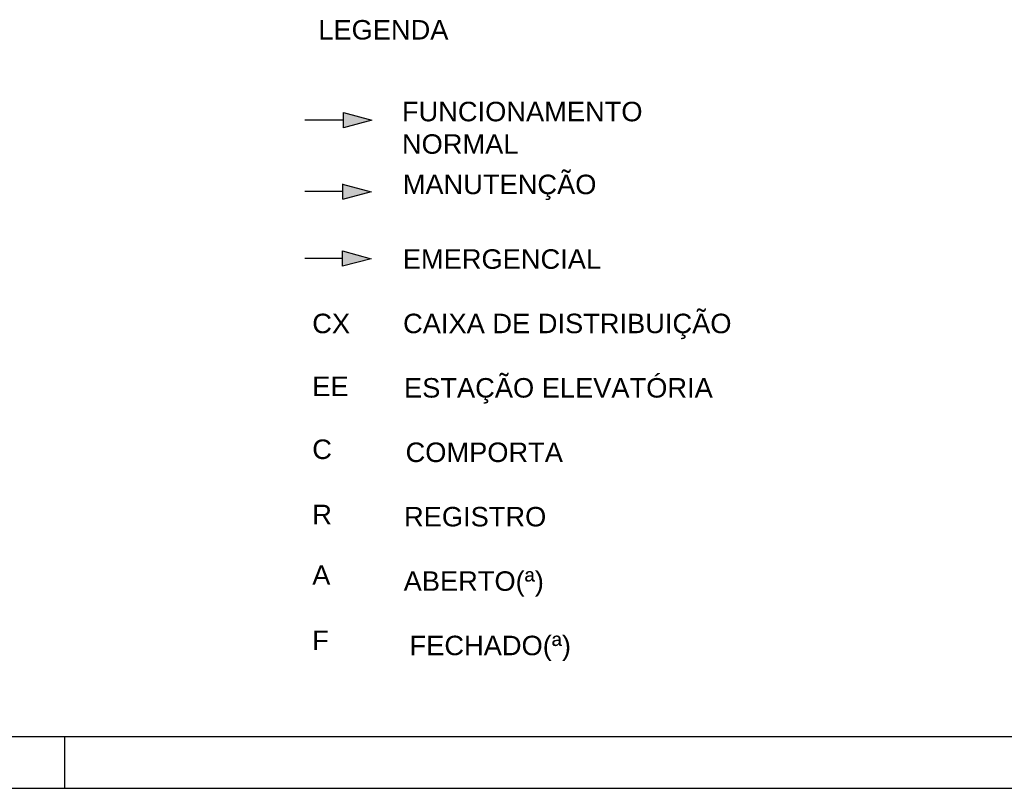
# Model space of a CAD drawing. Extents: x 520.1 to 598, y 318.7 to 360.7.
# Tile 2 of 15: x 560.2 to 579.1, y 318.7 to 333.5. Entities that reach past the tile are written whole.
import ezdxf

# ---------------------------------------------------------------- set-up
doc = ezdxf.new("R2010")
doc.units = 0
doc.layers.get('0').update_dxf_attribs({"color": 5, "linetype": 'CONTINUOUS'})
doc.layers.add('PADRÃO', color=7, linetype='CONTINUOUS')
doc.styles.get("Standard").update_dxf_attribs({"font": 'ARIAL.TTF'})

msp = doc.modelspace()

# ---------------------------------------------------------------- hatches: boundary and pattern name
for color, points in [(5, [(566.403, 331.433), (566.952, 331.577), (566.403, 331.728)]), (102, [(566.392, 330.354), (566.392, 330.059), (566.942, 330.203)]), (11, [(566.389, 329.065), (566.389, 328.77), (566.939, 328.914)])]:
    msp.add_hatch(color=color).paths.add_polyline_path(points)

# ---------------------------------------------------------------- linework, layer by layer
at = {"color": 5}
for p, q in [((565.916, 331.58), (565.661, 331.58)), ((566.403, 331.58), (565.916, 331.58)), ((566.403, 331.728), (566.952, 331.577)), ((566.403, 331.433), (566.403, 331.728)), ((566.952, 331.577), (566.403, 331.433))]:
    msp.add_line(p, q, dxfattribs=at)
at = {"color": 102}
for p, q in [((566.389, 330.351), (566.939, 330.2)), ((566.392, 330.059), (566.392, 330.354)), ((566.393, 330.206), (565.663, 330.205)), ((566.939, 330.2), (566.389, 330.056))]:
    msp.add_line(p, q, dxfattribs=at)
at = {"color": 11}
for p, q in [((566.39, 328.917), (565.661, 328.917)), ((566.389, 329.065), (566.939, 328.914)), ((566.389, 328.77), (566.389, 329.065)), ((566.939, 328.914), (566.389, 328.77))]:
    msp.add_line(p, q, dxfattribs=at)
at = {"layer": 'PADRÃO', "color": 1}
msp.add_line((522.648, 319.724), (597.048, 319.724), dxfattribs=at)
at = {"layer": 'PADRÃO', "color": 2}
for p, q in [((561.048, 318.724), (561.048, 319.724)), ((520.148, 318.724), (598.048, 318.724))]:
    msp.add_line(p, q, dxfattribs=at)

# ---------------------------------------------------------------- texts
at = {"char_height": 0.375, "attachment_point": 1}
for s, insert, width in [('LEGENDA', (565.92, 333.506), 2.46701), ('FUNCIONAMENTO NORMAL', (567.529, 331.933), 4.77917), ('MANUTENÇÃO', (567.544, 330.531), 4.93542)]:
    msp.add_mtext(s, dxfattribs=dict(at, insert=insert, width=width))
at = {"color": 5, "char_height": 0.375, "attachment_point": 1}
for s, insert, width in [('EMERGENCIAL', (567.546, 329.095), 5.27917), ('CAIXA DE DISTRIBUIÇÃO', (567.551, 327.856), 7.73611), ('CX', (565.804, 327.856), 5.27917), ('EE', (565.804, 326.645), 5.27917), ('ESTAÇÃO ELEVATÓRIA', (567.569, 326.617), 7.52778), ('C', (565.804, 325.435), 5.27917), ('COMPORTA', (567.599, 325.377), 5.27917), ('R', (565.804, 324.18), 5.27917), (' REGISTRO', (567.424, 324.138), 5.27917), ('A', (565.804, 323.015), 5.27917), ('ABERTO(ª)', (567.562, 322.899), 5.27917), ('F', (565.804, 321.76), 5.27917), ('FECHADO(ª)', (567.676, 321.66), 5.27917)]:
    msp.add_mtext(s, dxfattribs=dict(at, insert=insert, width=width))

doc.saveas('drawing.dxf')
